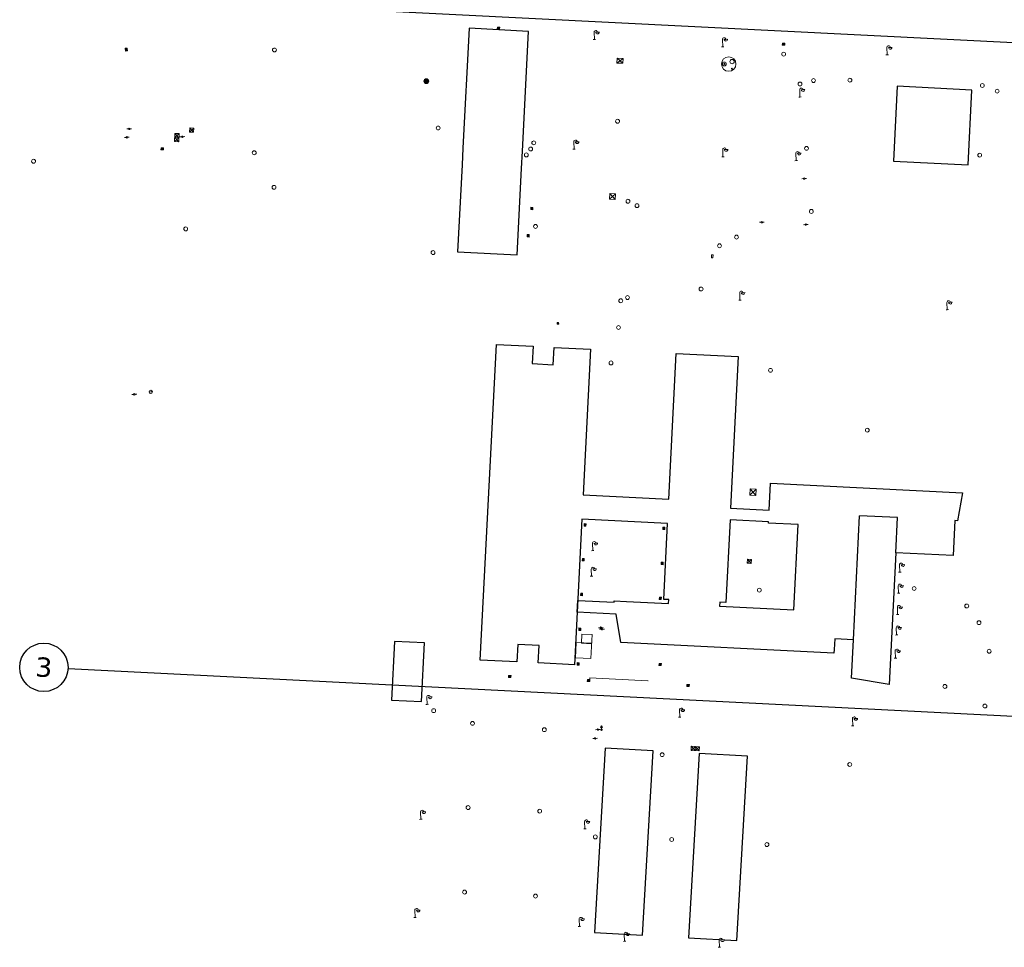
# Model space of a CAD drawing. Header units: millimetres. Extents: x 32690613 to 32694766, y 5342952 to 5344788.
# Tile 3 of 27: x 32692187 to 32692391, y 5344035 to 5344226. Entities that reach past the tile are written whole.
import ezdxf

# ---------------------------------------------------------------- set-up
doc = ezdxf.new("R2010")
doc.units = ezdxf.units.MM
doc.layers.get('Defpoints').update_dxf_attribs({"color": 11})
for name, color, linetype, lineweight in [('Ein-Beleuchtung_Mast', 252, 'Continuous', 18), ('Ein-Elektro-Verteilerkasten', 210, 'Continuous', 5), ('Ein-Poller_Schraff (Beleuchtung)', 51, 'Continuous', 9), ('Ein-Poller_Umriss', 240, 'Continuous', 9), ('Ent-Kastenrinne', 140, 'Continuous', 5), ('Ent-Straßeneinlauf', 150, 'Continuous', 5), ('Ver-Brunnen_unterirdisch', 9, 'Continuous', 5), ('Ver-Deckel_BW_Vorläufiges Handaufmaß', 183, 'Continuous', 9), ('Ver-Deckel_ELT', 20, 'Continuous', 5), ('Ver-Deckel_Schmutz', 30, 'Continuous', 9), ('Ver-Deckel_Sicker', 150, 'Continuous', 9), ('Ver-Deckel_Unbekannt', 80, 'Continuous', 9), ('Ver-Gas_Schieber', 50, 'Continuous', 5), ('Ver-Hydrant_Oberflur', 170, 'Continuous', 13), ('Ver-Hydrant_Unterflur', 140, 'Continuous', 13)]:
    doc.layers.add(name, color=color, linetype=linetype, lineweight=lineweight)
doc.styles.add('Verdana', font='verdana.ttf')

# ---------------------------------------------------------------- blocks, each defined once
blk = doc.blocks.new('Wasserschieber')
at = {"layer": 'Ver-Hydrant_Unterflur'}
for p, q in [((-0.15, 0), (-0.5, 0)), ((0.15, 0), (0.5, 0))]:
    blk.add_line(p, q, dxfattribs=at).dxf.unprotected_set("ltscale", 0)
blk.add_circle((0, 0), 0.15, dxfattribs=at).dxf.unprotected_set("ltscale", 0)
blk = doc.blocks.new('Oberflurhydrant')
at = {"layer": 'Ver-Hydrant_Oberflur'}
for p, q in [((0, 0.8), (-0.2, 0.48)), ((0, 0.48), (-0.2, 0.48)), ((0, 0.8), (0.2, 0.48)), ((0, 0.15), (0, 0.48)), ((0, 0.48), (0.2, 0.48))]:
    blk.add_line(p, q, dxfattribs=at)
blk.add_circle((0, 0), 0.15, dxfattribs=at)
blk = doc.blocks.new('Gasschieber')
at = {"layer": 'Ver-Gas_Schieber'}
for p, q in [((-0.15, 0.15), (0.15, -0.15)), ((-0.15, -0.15), (0.15, 0.15)), ((-0.15, -0.15), (-0.15, 0.15)), ((-0.15, 0.15), (0.15, 0.15)), ((0.15, 0.15), (0.15, -0.15)), ((0.15, -0.15), (-0.15, -0.15))]:
    blk.add_line(p, q, dxfattribs=at)
blk = doc.blocks.new('Unterflurhydrant')
at = {"layer": 'Ver-Hydrant_Unterflur', "color": 140, "lineweight": 13, "true_color": 0x00bfff}
for q in [(-0.35, 0), (0.35, 0)]:
    blk.add_line((0, 0), q, dxfattribs=at)
blk.add_circle((0, 0), 0.349, dxfattribs=at)
blk = doc.blocks.new('Gully Mitte')
at = {"layer": 'Ent-Straßeneinlauf', "lineweight": 5}
for p, q in [((-0.25, 0.2), (-0.25, -0.2)), ((0.25, 0.2), (-0.25, 0.2)), ((-0.12, 0.2), (-0.12, -0.2)), ((0, 0.2), (0, -0.2)), ((0.12, -0.2), (0.12, 0.2)), ((0.25, -0.2), (0.25, 0.2)), ((-0.25, -0.2), (0.25, -0.2))]:
    blk.add_line(p, q, dxfattribs=at)
blk = doc.blocks.new('Gully Rand')
at = {"layer": 'Ent-Straßeneinlauf'}
blk.add_blockref('Gully Mitte', (0, -0.2), dxfattribs=at)
blk = doc.blocks.new('A$C78070446')
for p, q in [((4469482.47, 5342769.75), (4470232.05, 5342702.5)), ((4469470.04, 5342631.21), (4470219.62, 5342563.96))]:
    blk.add_line(p, q)
blk.add_circle((4469465.06, 5342631.65), 5)
at = {"insert": (4469465.06, 5342631.65), "char_height": 4, "attachment_point": 5, "rotation": 354.86, "line_spacing_factor": 0.252012, "style": 'Verdana'}
blk.add_mtext('3', dxfattribs=at)
blk = doc.blocks.new('Lampe')
at = {"layer": 'Ein-Beleuchtung_Mast', "lineweight": 5}
for p, q in [((0, 0), (-0.25, 0)), ((0, 1.5), (0, 0)), ((0, 0), (0.25, 0)), ((0.7, 1.5), (0.3, 1.5)), ((0.7, 1.5), (1.1, 1.5))]:
    blk.add_line(p, q, dxfattribs=at)
at = {"layer": 'Ein-Beleuchtung_Mast', "lineweight": 5, "flags": 128}
for points in [[(0.7, 1.5, 0.414214), (0.35, 1.85, 0.414214), (0, 1.5)], [(0.35, 1.5, 0.414214), (0.7, 1.15, 0.414214), (1.05, 1.5)]]:
    blk.add_lwpolyline(points, format="xyb", dxfattribs=at)
blk = doc.blocks.new('A$C04D80AB5')
blk.add_lwpolyline([(32692330.39, 5344177.87), (32692330.37, 5344177.27), (32692330.66, 5344177.26), (32692330.69, 5344177.86)], close=True)
blk = doc.blocks.new('A$C31681D91')
at = {"rotation": 272.5758289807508}
blk.add_blockref('A$C04D80AB5', (-6808022.06, 32419123.14), dxfattribs=at)
at = {"layer": 'Defpoints', "insert": (0, 0), "char_height": 0.06, "width": 1.4341, "attachment_point": 5, "rotation": 0.3869, "line_spacing_factor": 0.945368, "style": 'Verdana'}
blk.add_mtext('Verteiler-\\Pkasten\\PH: 1,10 m', dxfattribs=at)
blk = doc.blocks.new('Absperrpoller')
blk.add_circle((0, 0), 0.12)
blk = doc.blocks.new('A$C10A2523C')
at = {"layer": 'Ein-Poller_Schraff (Beleuchtung)'}
h = blk.add_hatch(color=256, dxfattribs=at)
h.dxf.hatch_style = 1
edge = h.paths.add_edge_path()
edge.add_arc((0, 0), 0.05, 0, 360)
at = {"layer": 'Ein-Poller_Umriss', "xscale": 0.4166666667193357, "yscale": 0.4166666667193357, "zscale": 0.4166666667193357, "rotation": 2.237485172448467}
blk.add_blockref('Absperrpoller', (0, 0), dxfattribs=at)
blk = doc.blocks.new('A$C67552511')
at = {"layer": 'Ein-Poller_Umriss'}
for p, xscale, yscale, zscale in [((32692274.75, 5344303.17), 2, 2, 2), ((32692270.7, 5344300.22), 2, 2, 2), ((32692272.69, 5344300.13), 2, 2, 2), ((32692274.69, 5344300.03), 2, 2, 2), ((32692276.68, 5344299.94), 2, 2, 2), ((32692276.29, 5344295.85), 2, 2, 2), ((32692274.55, 5344288.15), 2, 2, 2), ((32692269.9, 5344283.71), 2, 2, 2), ((32692271.89, 5344283.63), 2, 2, 2), ((32692273.9, 5344283.53), 2, 2, 2), ((32692275.9, 5344283.42), 2, 2, 2), ((32692656.7, 5344232.64), 2.4, 2.4, 2.4), ((32692656.77, 5344234.03), 2.4, 2.4, 2.4), ((32692656.63, 5344231.24), 2.4, 2.4, 2.4), ((32692656.56, 5344229.85), 2.4, 2.4, 2.4), ((32692656.49, 5344228.45), 2.4, 2.4, 2.4), ((32692446.85, 5344178.57), 1.9, 1.9, 1.9), ((32692445.98, 5344160.81), 1.9, 1.9, 1.9), ((32692439.8, 5344152.71), 1.9, 1.9, 1.9), ((32692471.39, 5344134.95), 1.9, 1.9, 1.9), ((32692448.36, 5344126.11), 1.9, 1.9, 1.9), ((32692463.35, 5344125.24), 1.9, 1.9, 1.9)]:
    blk.add_blockref('A$C10A2523C', p, dxfattribs=dict(at, xscale=xscale, yscale=yscale, zscale=zscale))

msp = doc.modelspace()

# ---------------------------------------------------------------- hatches: boundary and pattern name
at = {"layer": 'Ver-Brunnen_unterirdisch', "transparency": 33554687}
h = msp.add_hatch(color=256, dxfattribs=at)
edge = h.paths.add_edge_path()
edge.add_arc((32692271.41, 5344213.77), 0.5, 0, 360)
h.dxf.unprotected_set("ltscale", 0)
h = msp.add_hatch(color=256, dxfattribs=at)
edge = h.paths.add_edge_path()
edge.add_arc((32692271.41, 5344213.77), 0.5, 0, 360)
h.dxf.unprotected_set("ltscale", 0)

# ---------------------------------------------------------------- linework, layer by layer
at = {"layer": 'Defpoints', "transparency": 33554687}
for p, q in [((32692359.72, 5344098.29), (32692360.99, 5344123.92)), ((32692368.84, 5344123.53), (32692360.99, 5344123.92)), ((32692368.47, 5344116.25), (32692368.84, 5344123.53))]:
    msp.add_line(p, q, dxfattribs=at).dxf.unprotected_set("ltscale", 0)
at = {"layer": 'Defpoints', "transparency": 33554687, "flags": 128}
for points in [[(32692277.87, 5344178.51), (32692290.17, 5344177.88), (32692291.1, 5344195.74), (32692291.29, 5344199.28), (32692292.55, 5344224.04), (32692280.26, 5344224.7), (32692278.96, 5344199.89), (32692278.83, 5344196.45)], [(32692368.76, 5344212.75), (32692367.96, 5344197.25), (32692383.42, 5344196.47), (32692384.21, 5344211.92)], [(32692311.6, 5344097.7), (32692310.67, 5344103.59), (32692302.58, 5344103.99), (32692302.02, 5344093.09), (32692294.52, 5344093.51), (32692294.71, 5344097.09), (32692290.32, 5344097.31), (32692290.15, 5344093.73), (32692282.56, 5344094.04), (32692285.94, 5344159.32), (32692293.47, 5344158.95), (32692293.29, 5344155.37), (32692297.63, 5344155.15), (32692297.81, 5344158.73), (32692305.32, 5344158.35), (32692303.81, 5344128.24), (32692321.55, 5344127.35), (32692323.07, 5344157.46), (32692335.87, 5344156.82), (32692334.32, 5344125.51), (32692342.28, 5344125.06), (32692342.56, 5344130.67), (32692382.27, 5344128.68), (32692381.25, 5344122.9), (32692380.67, 5344122.93), (32692380.32, 5344115.7), (32692368.47, 5344116.25), (32692367.1, 5344089.02), (32692359.33, 5344090.37), (32692359.72, 5344098.29), (32692355.85, 5344098.48), (32692355.71, 5344096.3), (32692355.67, 5344095.52)], [(32692303.55, 5344123.23), (32692302.58, 5344103.99), (32692302.7, 5344106.41), (32692310.27, 5344106.08), (32692310.23, 5344106.31), (32692312.76, 5344106.2), (32692321.49, 5344105.79), (32692321.52, 5344106.58), (32692320.5, 5344106.63), (32692321.3, 5344122.35)], [(32692334.2, 5344123.07), (32692333.35, 5344105.96), (32692332.09, 5344106.03), (32692332.04, 5344105.21), (32692347.37, 5344104.49), (32692348.26, 5344122.09), (32692342.13, 5344122.4), (32692342.15, 5344122.68)], [(32692264.21, 5344085.78), (32692270.39, 5344085.5), (32692271.01, 5344097.68), (32692264.81, 5344097.9)], [(32692308.36, 5344075.87), (32692306.15, 5344037.78), (32692316.1, 5344037.2), (32692318.32, 5344075.32)], [(32692327.8, 5344074.8), (32692325.58, 5344036.66), (32692335.58, 5344036.09), (32692337.8, 5344074.19)]]:
    msp.add_lwpolyline(points, close=True, dxfattribs=at).dxf.unprotected_set("ltscale", 0)
at = {"layer": 'Ent-Kastenrinne', "transparency": 33554687}
for p, q in [((32692305.19, 5344090.41), (32692305.18, 5344090.06)), ((32692317.21, 5344089.81), (32692305.19, 5344090.41)), ((32692317.21, 5344089.81), (32692317.3, 5344089.81))]:
    msp.add_line(p, q, dxfattribs=at).dxf.unprotected_set("ltscale", 0)
at = {"layer": 'Ver-Brunnen_unterirdisch', "transparency": 33554687}
msp.add_circle((32692271.41, 5344213.77), 0.5, dxfattribs=at).dxf.unprotected_set("ltscale", 0)
msp.add_circle((32692271.41, 5344213.77), 0.5, dxfattribs=at).dxf.unprotected_set("ltscale", 0)
at = {"layer": 'Ver-Deckel_BW_Vorläufiges Handaufmaß', "transparency": 33554687}
for centre, radius in [((32692333.92, 5344217.31), 1.5), ((32692333.02, 5344217.33), 0.4), ((32692333.02, 5344217.33), 0.1), ((32692334.61, 5344217.81), 0.45), ((32692334.57, 5344216.34), 0.1)]:
    msp.add_circle(centre, radius, dxfattribs=at).dxf.unprotected_set("ltscale", 0)
at = {"layer": 'Ver-Deckel_ELT', "transparency": 33554687}
msp.add_line((32692209.55, 5344220.62), (32692209.25, 5344219.97), dxfattribs=at).dxf.unprotected_set("ltscale", 0)
at = {"layer": 'Ver-Deckel_ELT', "transparency": 33554687, "flags": 128}
for points in [[(32692209.15, 5344220.56), (32692209.25, 5344219.97), (32692209.64, 5344220.03), (32692209.55, 5344220.62), (32692209.15, 5344220.56), (32692209.64, 5344220.03)], [(32692310.87, 5344218.52), (32692312.07, 5344218.46), (32692312.02, 5344217.46), (32692310.87, 5344218.52), (32692312.07, 5344218.46), (32692310.82, 5344217.52), (32692310.87, 5344218.52), (32692312.02, 5344217.46), (32692310.82, 5344217.52)], [(32692219.37, 5344201.27), (32692220.22, 5344201.22), (32692220.3, 5344202.92), (32692219.45, 5344202.96), (32692219.37, 5344201.27), (32692220.26, 5344202.07), (32692219.45, 5344202.96), (32692220.3, 5344202.92), (32692219.41, 5344202.11), (32692220.26, 5344202.07), (32692219.41, 5344202.11), (32692220.22, 5344201.22)], [(32692222.49, 5344204.09), (32692223.34, 5344204.05), (32692223.3, 5344203.2), (32692222.45, 5344203.24), (32692222.49, 5344204.09), (32692223.3, 5344203.2), (32692223.34, 5344204.05), (32692222.45, 5344203.24)], [(32692309.33, 5344190.54), (32692310.53, 5344190.48), (32692310.47, 5344189.28), (32692309.28, 5344189.34), (32692309.33, 5344190.54), (32692310.47, 5344189.28), (32692310.53, 5344190.48), (32692309.28, 5344189.34)], [(32692338.34, 5344129.48), (32692339.63, 5344129.43), (32692338.26, 5344128.19), (32692339.54, 5344128.12), (32692338.33, 5344129.48), (32692338.26, 5344128.19), (32692339.63, 5344129.43), (32692339.54, 5344128.12)], [(32692337.78, 5344114.95), (32692338.63, 5344114.9), (32692338.59, 5344114.05), (32692337.74, 5344114.1), (32692337.78, 5344114.95), (32692338.59, 5344114.05), (32692338.63, 5344114.9), (32692337.74, 5344114.1)], [(32692326.18, 5344076.27), (32692327.88, 5344076.18), (32692327.84, 5344075.33), (32692326.14, 5344075.42), (32692326.18, 5344076.27), (32692326.99, 5344075.37), (32692327.88, 5344076.18), (32692327.84, 5344075.33), (32692327.03, 5344076.22), (32692326.99, 5344075.37), (32692327.03, 5344076.22), (32692326.14, 5344075.42)]]:
    msp.add_lwpolyline(points, dxfattribs=at).dxf.unprotected_set("ltscale", 0)
at = {"layer": 'Ver-Deckel_ELT', "transparency": 33554687}
msp.add_circle((32692235.83, 5344198.97), 0.4, dxfattribs=at).dxf.unprotected_set("ltscale", 0)
at = {"layer": 'Ver-Deckel_Schmutz', "transparency": 33554687}
for centre in [(32692240.01, 5344220.22), (32692358.98, 5344213.98), (32692386.35, 5344212.88), (32692190.22, 5344197.21), (32692239.93, 5344191.82), (32692313.09, 5344188.94), (32692351, 5344186.84), (32692221.67, 5344183.23), (32692311.13, 5344162.84), (32692320.16, 5344074.52), (32692358.94, 5344072.5)]:
    msp.add_circle(centre, 0.4, dxfattribs=at).dxf.unprotected_set("ltscale", 0)
at = {"layer": 'Ver-Deckel_Sicker', "transparency": 33554687}
for centre in [(32692389.42, 5344211.71), (32692273.85, 5344204.08), (32692350.01, 5344199.87), (32692385.81, 5344198.47), (32692314.96, 5344188.04), (32692309.59, 5344155.52), (32692342.57, 5344153.99), (32692340.25, 5344108.54), (32692280.95, 5344081), (32692295.8, 5344079.69), (32692280.04, 5344063.59), (32692294.85, 5344062.86), (32692306.35, 5344057.53), (32692322.13, 5344056.99), (32692341.82, 5344055.95), (32692279.32, 5344046.12), (32692293.98, 5344045.3)]:
    msp.add_circle(centre, 0.4, dxfattribs=at).dxf.unprotected_set("ltscale", 0)
at = {"layer": 'Ver-Deckel_Unbekannt', "transparency": 33554687, "flags": 128}
msp.add_lwpolyline([(32692302.23, 5344094.54), (32692305.45, 5344094.4), (32692305.67, 5344099.36), (32692303.56, 5344099.46), (32692303.47, 5344097.57), (32692305.58, 5344097.47), (32692305.59, 5344097.56), (32692302.37, 5344097.7), (32692302.23, 5344094.54)], dxfattribs=at).dxf.unprotected_set("ltscale", 0)
at = {"layer": 'Ver-Deckel_Unbekannt', "transparency": 33554687}
for centre in [(32692345.28, 5344219.36), (32692348.66, 5344213.17), (32692351.46, 5344213.89), (32692310.95, 5344205.48), (32692292.97, 5344199.74), (32692293.62, 5344201.02), (32692292.09, 5344198.52), (32692293.98, 5344183.74), (32692335.53, 5344181.53), (32692332.02, 5344179.74), (32692272.8, 5344178.33), (32692328.21, 5344170.8), (32692311.6, 5344168.37), (32692313, 5344169.03), (32692362.57, 5344141.61), (32692372.27, 5344108.88), (32692383.13, 5344105.27), (32692385.67, 5344101.81), (32692387.77, 5344095.91), (32692378.62, 5344088.64), (32692386.89, 5344084.58), (32692272.92, 5344083.63)]:
    msp.add_circle(centre, 0.4, dxfattribs=at).dxf.unprotected_set("ltscale", 0)

# ---------------------------------------------------------------- block references
at = {"transparency": 33554687}
msp.add_blockref('A$C67552511', (0, 0), dxfattribs=at).dxf.unprotected_set("ltscale", 0)
at = {"layer": 'Defpoints', "transparency": 33554687, "rotation": 2.237485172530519}
msp.add_blockref('A$C78070446', (28434719.52, -168960.66), dxfattribs=at).dxf.unprotected_set("ltscale", 0)
at = {"layer": 'Ein-Beleuchtung_Mast', "transparency": 33554687, "rotation": 2.237485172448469}
for p in [(32692306.15, 5344222.37), (32692332.69, 5344220.88), (32692366.68, 5344219.21), (32692348.65, 5344210.49), (32692301.95, 5344199.7), (32692332.74, 5344198.12), (32692347.86, 5344197.34), (32692336.25, 5344168.51), (32692379.1, 5344166.52), (32692305.82, 5344116.71), (32692305.56, 5344111.41), (32692369.3, 5344112.28), (32692369.04, 5344107.94), (32692368.84, 5344103.52), (32692368.62, 5344099.28), (32692368.4, 5344094.47), (32692271.58, 5344084.93), (32692323.8, 5344082.28), (32692359.56, 5344080.48), (32692270.27, 5344061.17), (32692304.19, 5344059.19), (32692269.09, 5344040.86), (32692303.07, 5344039.04), (32692312.4, 5344035.95), (32692331.99, 5344034.72)]:
    msp.add_blockref('Lampe', p, dxfattribs=at).dxf.unprotected_set("ltscale", 0)
at = {"layer": 'Ein-Elektro-Verteilerkasten', "transparency": 33554687, "rotation": 87.42417066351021}
msp.add_blockref('A$C31681D91', (32692330.53, 5344177.57), dxfattribs=at).dxf.unprotected_set("ltscale", 0)
at = {"layer": 'Ent-Straßeneinlauf', "transparency": 33554687}
for name, p, rotation in [('Gully Mitte', (32692286.33, 5344224.75), 356.9255253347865), ('Gully Rand', (32692345.24, 5344221.21), 177.1000551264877), ('Gully Mitte', (32692216.81, 5344199.78), 356.3899602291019), ('Gully Mitte', (32692293.22, 5344187.44), 84.42338331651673), ('Gully Mitte', (32692292.46, 5344181.81), 264.5899170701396), ('Gully Mitte', (32692304.23, 5344122.03), 267.0860233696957), ('Gully Mitte', (32692320.5, 5344121.33), 87.09580872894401), ('Gully Mitte', (32692303.86, 5344114.85), 267.0860233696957), ('Gully Mitte', (32692320.15, 5344114.06), 87.09580872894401), ('Gully Mitte', (32692303.51, 5344107.66), 267.0860233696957), ('Gully Mitte', (32692319.78, 5344106.86), 87.09580872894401), ('Gully Mitte', (32692303.15, 5344100.46), 267.0860233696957), ('Gully Mitte', (32692302.79, 5344093.3), 267.0860233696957), ('Gully Rand', (32692319.76, 5344093.38), 356.7929129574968), ('Gully Rand', (32692288.68, 5344090.9), 356.7929129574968), ('Gully Rand', (32692304.95, 5344090.06), 356.7929129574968), ('Gully Rand', (32692325.54, 5344089.02), 356.7929129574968)]:
    msp.add_blockref(name, p, dxfattribs=dict(at, rotation=rotation)).dxf.unprotected_set("ltscale", 0)
at = {"layer": 'Ver-Gas_Schieber', "transparency": 33554687, "rotation": 2.237485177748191}
msp.add_blockref('Gasschieber', (32692298.62, 5344163.71), dxfattribs=at).dxf.unprotected_set("ltscale", 0)
msp.add_blockref('Gasschieber', (32692298.62, 5344163.71), dxfattribs=at).dxf.unprotected_set("ltscale", 0)
at = {"layer": 'Ver-Hydrant_Oberflur', "transparency": 33554687, "rotation": 2.237485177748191}
msp.add_blockref('Oberflurhydrant', (32692307.63, 5344079.69), dxfattribs=at).dxf.unprotected_set("ltscale", 0)
msp.add_blockref('Oberflurhydrant', (32692307.63, 5344079.69), dxfattribs=at).dxf.unprotected_set("ltscale", 0)
at = {"layer": 'Ver-Hydrant_Unterflur', "transparency": 33554687, "rotation": 2.237485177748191}
for name, p in [('Wasserschieber', (32692209.49, 5344202.16)), ('Wasserschieber', (32692209.49, 5344202.16)), ('Wasserschieber', (32692209.99, 5344203.9)), ('Wasserschieber', (32692209.99, 5344203.9)), ('Wasserschieber', (32692220.98, 5344202.28)), ('Wasserschieber', (32692220.98, 5344202.28)), ('Wasserschieber', (32692349.52, 5344193.63)), ('Wasserschieber', (32692349.52, 5344193.63)), ('Wasserschieber', (32692340.77, 5344184.61)), ('Wasserschieber', (32692340.77, 5344184.61)), ('Wasserschieber', (32692349.85, 5344184.12)), ('Wasserschieber', (32692349.85, 5344184.12)), ('Unterflurhydrant', (32692214.44, 5344149.52)), ('Unterflurhydrant', (32692214.44, 5344149.52)), ('Wasserschieber', (32692211.04, 5344149.02)), ('Wasserschieber', (32692211.04, 5344149.02)), ('Wasserschieber', (32692307.49, 5344100.78)), ('Wasserschieber', (32692307.49, 5344100.78)), ('Wasserschieber', (32692307.74, 5344100.48)), ('Wasserschieber', (32692307.74, 5344100.48)), ('Wasserschieber', (32692306.31, 5344077.89)), ('Wasserschieber', (32692306.31, 5344077.89)), ('Wasserschieber', (32692306.87, 5344079.72)), ('Wasserschieber', (32692306.87, 5344079.72))]:
    msp.add_blockref(name, p, dxfattribs=at).dxf.unprotected_set("ltscale", 0)

doc.saveas('drawing.dxf')
